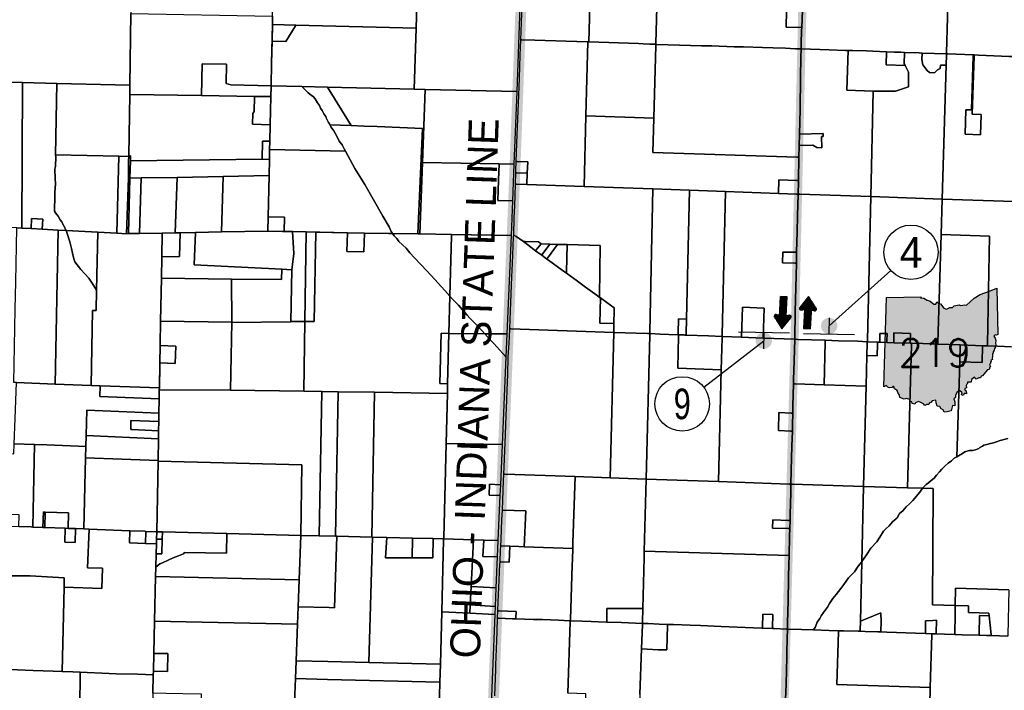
# Model space of a CAD drawing. Header units: feet. Extents: x 1267057 to 1687180, y 137439 to 673336.
# Tile 72 of 159: x 1318854 to 1336950, y 298130 to 310453. Entities that reach past the tile are written whole.
import ezdxf
from ezdxf.enums import TextEntityAlignment as Align

# ---------------------------------------------------------------- set-up
doc = ezdxf.new("R2010")
doc.units = ezdxf.units.FT
doc.header["$MEASUREMENT"] = 0
doc.linetypes.add('F', pattern=[0.15, 0.1, -0.05])
doc.linetypes.add('PHANTOM2', pattern=[1.25, 0.625, -0.125, 0.125, -0.125, 0.125, -0.125])
for name, color, linetype in [('61', 247, 'Continuous'), ('62', 247, 'Continuous'), ('CL-TICK-PI', 1, 'Continuous'), ('County_Land_Parcels_IDHS_', 247, 'Continuous'), ('Hatch-sign', 9, 'Continuous'), ('mercercounty', 247, 'Continuous'), ('SHEET', 4, 'Continuous'), ('SIGN', 9, 'Continuous')]:
    doc.layers.add(name, color=color, linetype=linetype)
doc.styles.get("Standard").update_dxf_attribs({"font": 'font31.shx'})
doc.styles.add('TXT', font='simplex.shx')

# ---------------------------------------------------------------- blocks, each defined once
blk = doc.blocks.new('*X15')
at = {"color": 0}
for p, q in [((1.506, 2.638), (1.627, 2.638)), ((1.523, 2.65), (1.63, 2.65)), ((1.54, 2.663), (1.633, 2.663)), ((1.557, 2.675), (1.635, 2.675)), ((1.575, 2.688), (1.636, 2.688)), ((1.592, 2.7), (1.63, 2.7)), ((1.42, 2.575), (1.923, 2.575)), ((1.434, 2.562), (1.923, 2.562)), ((1.437, 2.587), (1.923, 2.587)), ((1.451, 2.55), (1.923, 2.55)), ((1.454, 2.6), (1.923, 2.6)), ((1.469, 2.538), (1.923, 2.538)), ((1.471, 2.612), (1.923, 2.612)), ((1.486, 2.525), (1.923, 2.525)), ((1.488, 2.625), (1.923, 2.625)), ((1.503, 2.513), (1.627, 2.513)), ((1.52, 2.5), (1.629, 2.5)), ((1.538, 2.487), (1.632, 2.487)), ((1.555, 2.475), (1.635, 2.475)), ((1.572, 2.462), (1.637, 2.462)), ((1.589, 2.45), (1.632, 2.45))]:
    blk.add_line(p, q, dxfattribs=at)
blk = doc.blocks.new('arrow')
at = {"layer": 'SIGN', "color": 6}
for points in [[(1332292, 287632), (1332232, 287649, 0.691214), (1332199, 287605), (1332339, 287387), (1332503, 287588, 0.691214), (1332475, 287636), (1332413, 287625), (1332433, 287975), (1332311, 287981)], [(1332877, 287734), (1332937, 287718, 0.691214), (1332970, 287762), (1332829, 287979), (1332666, 287778, 0.691214), (1332694, 287731), (1332755, 287741), (1332736, 287392), (1332858, 287385)]]:
    blk.add_lwpolyline(points, format="xyb", close=True, dxfattribs=at)
for p, xscale, yscale, zscale, rotation in [((1335261, 285564), 1171.875000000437, 1171.875000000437, 1171.875000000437, 86.8866288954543), ((1329908, 289802), 1171.875000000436, 1171.875000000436, 1171.875000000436, 266.8866288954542)]:
    blk.add_blockref('*X15', p, dxfattribs=dict(at, xscale=xscale, yscale=yscale, zscale=zscale, rotation=rotation))
blk = doc.blocks.new('370')
at = {"color": 0, "linetype": 'ByBlock'}
for p, q in [((0, 0.1001), (0, -0.1001)), ((0, 0), (0.063, 0))]:
    blk.add_line(p, q, dxfattribs=at)

msp = doc.modelspace()

# ---------------------------------------------------------------- hatches: boundary and pattern name
at = {"layer": 'Hatch-sign'}
h = msp.add_hatch(color=256, dxfattribs=at)
h.dxf.hatch_style = 1
h.paths.add_polyline_path([(1335410, 305340), (1335470, 305336), (1335534, 305301), (1335588, 305278), (1335654, 305226), (1335694, 305227), (1335710, 305270), (1335740, 305237), (1335776, 305231), (1335838, 305152), (1335890, 305135), (1335951, 305162), (1335997, 305166), (1336031, 305193), (1336118, 305216), (1336142, 305202), (1336189, 305205), (1336212, 305215), (1336252, 305206), (1336323, 305266), (1336396, 305336), (1336509, 305402), (1336677, 305465), (1336810, 305522), (1336829, 304670), (1336809, 304658), (1336779, 304663), (1336758, 304640), (1336784, 304600), (1336796, 304558), (1336785, 304511), (1336796, 304473), (1336788, 304441), (1336769, 304409), (1336763, 304379), (1336746, 304347), (1336748, 304329), (1336732, 304314), (1336735, 304261), (1336727, 304232), (1336730, 304206), (1336705, 304199), (1336710, 304178), (1336694, 304162), (1336698, 304134), (1336679, 304116), (1336697, 304081), (1336683, 304069), (1336671, 304026), (1336639, 304017), (1336574, 303937), (1336551, 303907), (1336526, 303900), (1336511, 303869), (1336480, 303869), (1336432, 303848), (1336401, 303884), (1336347, 303840), (1336341, 303789), (1336272, 303791), (1336275, 303765), (1336259, 303757), (1336246, 303731), (1336254, 303685), (1336222, 303673), (1336225, 303647), (1336246, 303630), (1336255, 303579), (1336221, 303590), (1336193, 303546), (1336164, 303557), (1336174, 303593), (1336125, 303637), (1336079, 303602), (1336055, 303546), (1336055, 303508), (1336021, 303485), (1336043, 303432), (1336039, 303395), (1336040, 303360), (1335997, 303361), (1335971, 303267), (1335897, 303249), (1335845, 303238), (1335827, 303281), (1335790, 303304), (1335766, 303347), (1335713, 303352), (1335700, 303412), (1335694, 303460), (1335622, 303448), (1335602, 303418), (1335576, 303411), (1335562, 303381), (1335526, 303379), (1335489, 303365), (1335464, 303394), (1335403, 303423), (1335375, 303438), (1335317, 303414), (1335305, 303387), (1335259, 303399), (1335248, 303430), (1335220, 303439), (1335214, 303472), (1335154, 303489), (1335109, 303482), (1335028, 303509), (1335023, 303552), (1334996, 303604), (1334982, 303640), (1334931, 303668), (1334921, 303711), (1334904, 303710), (1334890, 303693), (1334833, 303685), (1334811, 303702), (1334779, 303732), (1334737, 303707), (1334783, 305349), (1335420, 305360)])

# ---------------------------------------------------------------- linework, layer by layer
at = {"layer": '61', "color": 5, "linetype": 'Continuous'}
msp.add_lwpolyline([(1335410, 305340), (1335470, 305336), (1335534, 305301), (1335588, 305278), (1335654, 305226), (1335694, 305227), (1335710, 305270), (1335740, 305237), (1335776, 305231), (1335838, 305152), (1335890, 305135), (1335951, 305162), (1335997, 305166), (1336031, 305193), (1336118, 305216), (1336142, 305202), (1336189, 305205), (1336212, 305215), (1336252, 305206), (1336323, 305266), (1336396, 305336), (1336509, 305402), (1336677, 305465), (1336810, 305522), (1336829, 304670), (1336809, 304658), (1336779, 304663), (1336758, 304640), (1336784, 304600), (1336796, 304558), (1336785, 304511), (1336796, 304473), (1336788, 304441), (1336769, 304409), (1336763, 304379), (1336746, 304347), (1336748, 304329), (1336732, 304314), (1336735, 304261), (1336727, 304232), (1336730, 304206), (1336705, 304199), (1336710, 304178), (1336694, 304162), (1336698, 304134), (1336679, 304116), (1336697, 304081), (1336683, 304069), (1336671, 304026), (1336639, 304017), (1336574, 303937), (1336551, 303907), (1336526, 303900), (1336511, 303869), (1336480, 303869), (1336432, 303848), (1336401, 303884), (1336347, 303840), (1336341, 303789), (1336272, 303791), (1336275, 303765), (1336259, 303757), (1336246, 303731), (1336254, 303685), (1336222, 303673), (1336225, 303647), (1336246, 303630), (1336255, 303579), (1336221, 303590), (1336193, 303546), (1336164, 303557), (1336174, 303593), (1336125, 303637), (1336079, 303602), (1336055, 303546), (1336055, 303508), (1336021, 303485), (1336043, 303432), (1336039, 303395), (1336040, 303360), (1335997, 303361), (1335971, 303267), (1335897, 303249), (1335845, 303238), (1335827, 303281), (1335790, 303304), (1335766, 303347), (1335713, 303352), (1335700, 303412), (1335694, 303460), (1335622, 303448), (1335602, 303418), (1335576, 303411), (1335562, 303381), (1335526, 303379), (1335489, 303365), (1335464, 303394), (1335403, 303423), (1335375, 303438), (1335317, 303414), (1335305, 303387), (1335259, 303399), (1335248, 303430), (1335220, 303439), (1335214, 303472), (1335154, 303489), (1335109, 303482), (1335028, 303509), (1335023, 303552), (1334996, 303604), (1334982, 303640), (1334931, 303668), (1334921, 303711), (1334904, 303710), (1334890, 303693), (1334833, 303685), (1334811, 303702), (1334779, 303732), (1334737, 303707), (1334783, 305349), (1334783, 305349), (1335420, 305360)], close=True, dxfattribs=at)
at = {"layer": 'CL-TICK-PI', "color": 6, "linetype": 'PHANTOM2', "const_width": 200, "flags": 128}
msp.add_lwpolyline([(1328963, 338995), (1328144, 312777), (1327959, 307789), (1327677, 300888), (1327055, 285113), (1326941, 281532), (1326783, 276542), (1326661, 268879)], dxfattribs=at)
at = {"layer": 'CL-TICK-PI', "linetype": 'F', "const_width": 150, "flags": 128}
msp.add_lwpolyline([(1278726, 291441), (1278739, 292634), (1278808, 296860), (1278600, 297875), (1278338, 299105), (1278377, 299577), (1278522, 300170), (1278571, 300614), (1278640, 301882), (1278871, 311352), (1279266, 312724), (1280580, 317679), (1282289, 323400), (1282390, 323709), (1282544, 324030), (1282725, 324283), (1283316, 324565), (1283545, 324920), (1283560, 325733), (1283573, 327065), (1283549, 327583), (1283633, 328034), (1283710, 328291), (1286625, 328350), (1290460, 328288), (1294648, 328200), (1301632, 328078), (1305763, 328102), (1312042, 328020), (1318210, 327795), (1324062, 327717), (1326180, 327672), (1326669, 327727), (1326991, 327860), (1327316, 328079), (1327717, 328368), (1328057, 328647), (1328548, 328738), (1328767, 328730), (1328918, 328737), (1333724, 328617), (1333479, 321499), (1333267, 311918), (1333096, 304581), (1332834, 295133), (1332705, 292167), (1332522, 285003), (1332461, 283691), (1332481, 282511), (1332542, 282168), (1333163, 281444), (1333605, 281069), (1334712, 280781), (1334643, 280489), (1334608, 280252), (1334601, 280141)], dxfattribs=at)
at = {"layer": 'County_Land_Parcels_IDHS_'}
for points in [[(1320896, 310567), (1320879, 309247), (1319534, 309283), (1318904, 309300), (1318240, 309317), (1318260, 310627), (1318272, 311421), (1318279, 311927), (1318280, 311947), (1318285, 311947), (1319938, 311909), (1319941, 311909), (1320163, 311904), (1320290, 311901), (1320289, 311876), (1320488, 311851), (1320689, 311869), (1320689, 311892), (1320905, 311887), (1320896, 310567)], [(1326138, 310300), (1323927, 310353), (1323498, 310364), (1323492, 310058), (1323484, 309654), (1323498, 310364), (1323502, 310518), (1323519, 311378), (1323529, 311844), (1323817, 311837), (1324147, 311829), (1324602, 311818), (1324597, 311542), (1324594, 311375), (1324894, 311367), (1324898, 311536), (1324903, 311810), (1325807, 311788), (1326181, 311780), (1326181, 311779), (1326138, 310300)], [(1327990, 309135), (1326308, 309172), (1326105, 309178), (1326138, 310300), (1326181, 311779), (1326181, 311780), (1328084, 311738), (1327990, 309135)], [(1323484, 309654), (1323475, 309236), (1323475, 309236), (1322736, 309254), (1322649, 309283), (1322654, 309633), (1322207, 309640), (1322198, 309059), (1320876, 309078), (1320879, 309247), (1320896, 310567), (1323502, 310518), (1323498, 310364), (1323484, 309654)], [(1326105, 309178), (1324508, 309213), (1324038, 309223), (1323475, 309236), (1323484, 309654), (1323492, 310058), (1323743, 310052), (1323924, 310337), (1323927, 310353), (1326138, 310300), (1326105, 309178)], [(1323492, 310058), (1323498, 310364), (1323927, 310353), (1323924, 310337), (1323743, 310052), (1323492, 310058)], [(1323475, 309236), (1323475, 309220), (1323470, 309040), (1323170, 309044), (1322198, 309059), (1322207, 309640), (1322654, 309633), (1322649, 309283), (1322736, 309254), (1323475, 309236), (1323475, 309236)], [(1318896, 306622), (1318802, 306627), (1318325, 306652), (1318182, 306660), (1318182, 306680), (1318240, 309317), (1318904, 309300), (1318896, 306622)], [(1319514, 307968), (1319515, 307931), (1319510, 307757), (1319501, 307705), (1319500, 307652), (1319506, 307586), (1319508, 307529), (1319510, 307442), (1319506, 307351), (1319502, 307285), (1319500, 307219), (1319498, 307158), (1319499, 307115), (1319495, 307033), (1319491, 306989), (1319495, 306937), (1319512, 306901), (1319558, 306843), (1319599, 306777), (1319626, 306737), (1319666, 306661), (1319679, 306646), (1319698, 306599), (1319709, 306579), (1319561, 306587), (1319268, 306602), (1319276, 306788), (1319072, 306797), (1319064, 306613), (1318896, 306622), (1318904, 309300), (1319534, 309283), (1319514, 307968)], [(1320876, 309078), (1320858, 307955), (1320857, 307936), (1320678, 307944), (1319514, 307968), (1319534, 309283), (1320879, 309247), (1320876, 309078)], [(1324556, 308520), (1324575, 308485), (1324625, 308409), (1324656, 308356), (1324699, 308277), (1324726, 308222), (1324779, 308153), (1324817, 308081), (1324841, 308036), (1323448, 308067), (1323451, 308220), (1323458, 308521), (1323470, 309040), (1323475, 309220), (1323475, 309236), (1324038, 309223), (1324109, 309159), (1324150, 309113), (1324214, 309061), (1324248, 309039), (1324283, 308996), (1324328, 308924), (1324364, 308875), (1324383, 308829), (1324415, 308787), (1324442, 308724), (1324481, 308673), (1324488, 308647), (1324529, 308562), (1324547, 308537), (1324556, 308520)], [(1324946, 308506), (1324556, 308520), (1324547, 308537), (1324529, 308562), (1324488, 308647), (1324481, 308673), (1324442, 308724), (1324415, 308787), (1324383, 308829), (1324364, 308875), (1324328, 308924), (1324283, 308996), (1324248, 309039), (1324214, 309061), (1324150, 309113), (1324109, 309159), (1324038, 309223), (1324508, 309213), (1324946, 308506)], [(1326308, 309172), (1326257, 307830), (1326207, 306515), (1326174, 306516), (1326258, 308456), (1325421, 308488), (1325185, 308497), (1324946, 308506), (1324508, 309213), (1326105, 309178), (1326308, 309172)], [(1327937, 307796), (1327666, 307801), (1326257, 307830), (1326308, 309172), (1327990, 309135), (1327937, 307796)], [(1323458, 308521), (1323451, 308220), (1323318, 308219), (1323311, 307889), (1320888, 307859), (1320890, 307954), (1320858, 307955), (1320876, 309078), (1322198, 309059), (1323170, 309044), (1323161, 308767), (1323141, 308728), (1323133, 308534), (1323458, 308521)], [(1323458, 308521), (1323133, 308534), (1323141, 308728), (1323161, 308767), (1323170, 309044), (1323470, 309040), (1323458, 308521)], [(1326174, 306516), (1325708, 306523), (1325698, 306523), (1325697, 306537), (1325678, 306559), (1325644, 306647), (1325530, 306840), (1325348, 307156), (1325200, 307422), (1325015, 307716), (1324841, 308036), (1324817, 308081), (1324779, 308153), (1324726, 308222), (1324699, 308277), (1324656, 308356), (1324625, 308409), (1324575, 308485), (1324556, 308520), (1324946, 308506), (1325185, 308497), (1325421, 308488), (1326258, 308456), (1326174, 306516)], [(1323448, 308067), (1323444, 307890), (1323443, 307883), (1323311, 307889), (1323318, 308219), (1323451, 308220), (1323448, 308067)], [(1325698, 306523), (1325630, 306524), (1325189, 306533), (1324878, 306539), (1324118, 306554), (1323865, 306559), (1323712, 306562), (1323719, 306822), (1323419, 306828), (1323437, 307590), (1323443, 307883), (1323444, 307890), (1323448, 308067), (1324841, 308036), (1325015, 307716), (1325200, 307422), (1325348, 307156), (1325530, 306840), (1325644, 306647), (1325678, 306559), (1325697, 306537), (1325698, 306523)], [(1320639, 306530), (1320292, 306548), (1319709, 306579), (1319709, 306579), (1319698, 306599), (1319679, 306646), (1319666, 306661), (1319626, 306737), (1319599, 306777), (1319558, 306843), (1319512, 306901), (1319495, 306937), (1319491, 306989), (1319495, 307033), (1319499, 307115), (1319498, 307158), (1319500, 307219), (1319502, 307285), (1319506, 307351), (1319510, 307442), (1319508, 307529), (1319506, 307586), (1319500, 307652), (1319501, 307705), (1319510, 307757), (1319515, 307931), (1319514, 307968), (1320678, 307944), (1320639, 306530)], [(1320857, 307936), (1320856, 307858), (1320851, 307543), (1320818, 306520), (1320639, 306530), (1320678, 307944), (1320857, 307936)], [(1320888, 307859), (1320879, 307543), (1320851, 306521), (1320818, 306520), (1320851, 307543), (1320856, 307858), (1320857, 307936), (1320858, 307955), (1320890, 307954), (1320888, 307859)], [(1323443, 307883), (1323437, 307590), (1322595, 307572), (1321745, 307552), (1321086, 307545), (1320879, 307543), (1320888, 307859), (1323311, 307889), (1323443, 307883)], [(1327911, 307127), (1327886, 306490), (1326790, 306507), (1326207, 306515), (1326257, 307830), (1327666, 307801), (1327655, 307503), (1327641, 307132), (1327911, 307127)], [(1327911, 307127), (1327641, 307132), (1327655, 307503), (1327666, 307801), (1327937, 307796), (1327911, 307127)], [(1321053, 306524), (1320851, 306521), (1320879, 307543), (1321086, 307545), (1321053, 306524)], [(1321713, 306537), (1321473, 306532), (1321053, 306524), (1321086, 307545), (1321745, 307552), (1321713, 306537)], [(1322563, 306552), (1322082, 306543), (1321803, 306538), (1321713, 306537), (1321745, 307552), (1322595, 307572), (1322563, 306552)], [(1323419, 306828), (1323413, 306568), (1322563, 306552), (1322595, 307572), (1323437, 307590), (1323419, 306828)], [(1319268, 306602), (1319064, 306613), (1319072, 306797), (1319276, 306788), (1319268, 306602)], [(1323712, 306562), (1323683, 306562), (1323413, 306568), (1323419, 306828), (1323719, 306822), (1323712, 306562)], [(1318896, 306622), (1319064, 306613), (1319268, 306602), (1319561, 306587), (1319505, 303757), (1318795, 303783), (1318746, 303785), (1318746, 303788), (1318759, 304445), (1318772, 305132), (1318782, 305633), (1318802, 306627), (1318896, 306622)], [(1319709, 306579), (1319709, 306579), (1319726, 306523), (1319773, 306369), (1319807, 306250), (1319826, 306163), (1319844, 306084), (1319852, 306038), (1319869, 306002), (1319979, 305865), (1320122, 305700), (1320173, 305627), (1320250, 305512), (1320266, 305481), (1320257, 305106), (1320191, 305109), (1320165, 303733), (1319505, 303757), (1319561, 306587), (1319709, 306579)], [(1320292, 306548), (1320266, 305481), (1320250, 305512), (1320173, 305627), (1320122, 305700), (1319979, 305865), (1319869, 306002), (1319852, 306038), (1319844, 306084), (1319826, 306163), (1319807, 306250), (1319773, 306369), (1319726, 306523), (1319709, 306579), (1320292, 306548)], [(1323671, 305866), (1322062, 305950), (1322082, 306543), (1322563, 306552), (1323413, 306568), (1323683, 306562), (1323712, 306562), (1323865, 306559), (1323894, 306156), (1323855, 305856), (1323671, 305866)], [(1324093, 304906), (1323836, 304904), (1323855, 305856), (1323894, 306156), (1323865, 306559), (1324118, 306554), (1324093, 304906)], [(1324093, 304906), (1324264, 304907), (1324297, 306550), (1324878, 306539), (1324869, 306195), (1325180, 306188), (1325189, 306533), (1325630, 306524), (1325698, 306523), (1325708, 306523), (1325735, 306478), (1325784, 306431), (1325823, 306379), (1325887, 306317), (1325955, 306255), (1326022, 306167), (1326109, 306074), (1326334, 305836), (1326482, 305680), (1326665, 305479), (1326760, 305374), (1326743, 304688), (1326600, 304690), (1326576, 303766), (1326719, 303764), (1326714, 303584), (1325376, 303606), (1324706, 303617), (1324406, 303622), (1324074, 303627), (1324093, 304906)], [(1324093, 304906), (1324118, 306554), (1324297, 306550), (1324264, 304907), (1324093, 304906)], [(1321465, 306095), (1321458, 305700), (1321443, 304911), (1321421, 303687), (1320332, 303727), (1320165, 303733), (1320191, 305109), (1320257, 305106), (1320266, 305481), (1320292, 306548), (1320639, 306530), (1320818, 306520), (1320851, 306521), (1321053, 306524), (1321473, 306532), (1321465, 306095)], [(1323671, 305866), (1323667, 305676), (1322747, 305686), (1321458, 305700), (1321465, 306095), (1321792, 306103), (1321803, 306538), (1322082, 306543), (1322062, 305950), (1323671, 305866)], [(1321465, 306095), (1321473, 306532), (1321713, 306537), (1321803, 306538), (1321792, 306103), (1321465, 306095)], [(1324878, 306539), (1325189, 306533), (1325180, 306188), (1324869, 306195), (1324878, 306539)], [(1326760, 305374), (1326665, 305479), (1326482, 305680), (1326334, 305836), (1326109, 306074), (1326022, 306167), (1325955, 306255), (1325887, 306317), (1325823, 306379), (1325784, 306431), (1325735, 306478), (1325708, 306523), (1326174, 306516), (1326207, 306515), (1326790, 306507), (1326789, 306479), (1326760, 305374)], [(1327808, 304678), (1327402, 304682), (1327348, 304739), (1327221, 304876), (1327129, 304970), (1327079, 305026), (1326994, 305119), (1326920, 305207), (1326817, 305311), (1326760, 305374), (1326789, 306479), (1326790, 306507), (1327886, 306490), (1327808, 304678)], [(1323855, 305856), (1323836, 304898), (1322752, 304889), (1322752, 304896), (1322747, 305686), (1323667, 305676), (1323671, 305866), (1323855, 305856)], [(1322752, 304896), (1321443, 304911), (1321458, 305700), (1322747, 305686), (1322752, 304896)], [(1327402, 304682), (1326743, 304688), (1326760, 305374), (1326817, 305311), (1326920, 305207), (1326994, 305119), (1327079, 305026), (1327129, 304970), (1327221, 304876), (1327348, 304739), (1327402, 304682)], [(1321429, 304147), (1321714, 304136), (1321726, 304456), (1321435, 304467), (1321443, 304911), (1322752, 304896), (1322726, 303642), (1321420, 303652), (1321421, 303687), (1321429, 304147)], [(1323836, 304904), (1324093, 304906), (1324074, 303627), (1322726, 303642), (1322752, 304889), (1323836, 304898), (1323836, 304904)], [(1326719, 303764), (1326576, 303766), (1326600, 304690), (1326743, 304688), (1326719, 303764)], [(1327790, 304259), (1327720, 302648), (1326690, 302662), (1326714, 303584), (1326719, 303764), (1326743, 304688), (1327402, 304682), (1327454, 304626), (1327565, 304503), (1327733, 304319), (1327790, 304259)], [(1327790, 304259), (1327733, 304319), (1327565, 304503), (1327454, 304626), (1327402, 304682), (1327808, 304678), (1327790, 304259)], [(1321429, 304147), (1321435, 304467), (1321726, 304456), (1321714, 304136), (1321429, 304147)], [(1321417, 303487), (1321412, 303224), (1320087, 303275), (1320076, 302810), (1320071, 302610), (1319351, 302638), (1319123, 302647), (1318752, 302661), (1318770, 303124), (1318795, 303783), (1319505, 303757), (1320165, 303733), (1320332, 303727), (1320328, 303527), (1321417, 303487)], [(1321420, 303652), (1321417, 303487), (1320328, 303527), (1320332, 303727), (1321421, 303687), (1321420, 303652)], [(1324356, 300969), (1324021, 300977), (1324041, 302272), (1321396, 302342), (1321396, 302352), (1321403, 302752), (1321406, 302900), (1321409, 303070), (1321412, 303224), (1321417, 303487), (1321420, 303652), (1322726, 303642), (1324074, 303627), (1324406, 303622), (1324356, 300969)], [(1324656, 300961), (1324356, 300969), (1324406, 303622), (1324706, 303617), (1324656, 300961)], [(1325326, 300945), (1324681, 300961), (1324656, 300961), (1324706, 303617), (1325376, 303606), (1325326, 300945)], [(1326690, 302662), (1326646, 300932), (1326645, 300912), (1326453, 300917), (1326072, 300926), (1325601, 300938), (1325341, 300944), (1325326, 300945), (1325376, 303606), (1326714, 303584), (1326690, 302662)], [(1321409, 303070), (1320897, 303089), (1320894, 302920), (1320912, 302920), (1321406, 302900), (1321403, 302752), (1320076, 302810), (1320087, 303275), (1321412, 303224), (1321409, 303070)], [(1321406, 302900), (1320912, 302920), (1320894, 302920), (1320897, 303089), (1321409, 303070), (1321406, 302900)], [(1321403, 302752), (1321396, 302352), (1320066, 302400), (1320071, 302610), (1320076, 302810), (1321403, 302752)], [(1319093, 301130), (1319065, 301131), (1318837, 301140), (1318845, 301352), (1318545, 301364), (1318582, 302482), (1318745, 302476), (1318752, 302661), (1319123, 302647), (1319093, 301130)], [(1320066, 302400), (1320033, 301094), (1319881, 301100), (1319742, 301105), (1319749, 301389), (1319320, 301406), (1319290, 301407), (1319282, 301123), (1319093, 301130), (1319123, 302647), (1319351, 302638), (1320071, 302610), (1320066, 302400)], [(1327688, 301907), (1327490, 301915), (1327482, 301715), (1327679, 301707), (1327644, 300883), (1327386, 300890), (1327195, 300896), (1326645, 300912), (1326646, 300932), (1326690, 302662), (1327720, 302648), (1327688, 301907)], [(1321396, 302342), (1321372, 301043), (1321174, 301050), (1321154, 301051), (1320875, 301062), (1320129, 301090), (1320033, 301094), (1320066, 302400), (1321396, 302352), (1321396, 302342)], [(1324021, 300977), (1324021, 300977), (1322659, 301011), (1321479, 301040), (1321372, 301043), (1321396, 302342), (1324041, 302272), (1324021, 300977)], [(1327679, 301707), (1327482, 301715), (1327490, 301915), (1327688, 301907), (1327679, 301707)], [(1319313, 301122), (1319282, 301123), (1319290, 301407), (1319320, 301406), (1319313, 301122)], [(1319742, 301105), (1319691, 301107), (1319313, 301122), (1319320, 301406), (1319749, 301389), (1319742, 301105)], [(1320129, 301090), (1320101, 300382), (1320377, 300372), (1320363, 299998), (1319669, 300025), (1319672, 300194), (1319046, 300231), (1318699, 300236), (1318683, 300252), (1318702, 301145), (1318837, 301140), (1319065, 301131), (1319093, 301130), (1319282, 301123), (1319313, 301122), (1319691, 301107), (1319686, 300851), (1319876, 300844), (1319881, 301100), (1320033, 301094), (1320129, 301090)], [(1321169, 300830), (1321367, 300824), (1321362, 300638), (1321356, 300394), (1321352, 300221), (1321332, 299402), (1321318, 298809), (1321310, 298480), (1321308, 298415), (1321022, 298424), (1320629, 298435), (1320367, 298445), (1320093, 298456), (1319965, 298462), (1319832, 298469), (1319636, 298476), (1319669, 300025), (1320363, 299998), (1320377, 300372), (1320101, 300382), (1320129, 301090), (1320875, 301062), (1320870, 300840), (1321169, 300830)], [(1319691, 301107), (1319742, 301105), (1319881, 301100), (1319876, 300844), (1319686, 300851), (1319691, 301107)], [(1321169, 300830), (1320870, 300840), (1320875, 301062), (1321154, 301051), (1321174, 301050), (1321169, 300830)], [(1321369, 300910), (1321367, 300824), (1321169, 300830), (1321174, 301050), (1321372, 301043), (1321369, 300910)], [(1323990, 300162), (1321352, 300221), (1321356, 300394), (1321432, 300455), (1321481, 300472), (1321580, 300519), (1321676, 300565), (1321774, 300600), (1321864, 300638), (1321883, 300664), (1322653, 300649), (1322659, 301011), (1324021, 300977), (1323990, 300162)], [(1321356, 300394), (1321362, 300638), (1321467, 300636), (1321475, 300908), (1321479, 301040), (1322659, 301011), (1322653, 300649), (1321883, 300664), (1321864, 300638), (1321774, 300600), (1321676, 300565), (1321580, 300519), (1321481, 300472), (1321432, 300455), (1321356, 300394)], [(1321475, 300908), (1321369, 300910), (1321372, 301043), (1321479, 301040), (1321475, 300908)], [(1325271, 298641), (1324517, 298659), (1323933, 298674), (1323959, 299345), (1323971, 299663), (1324541, 299649), (1324641, 299647), (1324681, 300961), (1325326, 300945), (1325341, 300944), (1325271, 298641)], [(1323971, 299663), (1323990, 300162), (1324021, 300977), (1324021, 300977), (1324356, 300969), (1324656, 300961), (1324681, 300961), (1324641, 299647), (1324541, 299649), (1323971, 299663)], [(1326610, 299569), (1326585, 298609), (1325271, 298641), (1325341, 300944), (1325601, 300938), (1325577, 300561), (1326064, 300565), (1326444, 300566), (1326453, 300917), (1326645, 300912), (1326645, 300892), (1326610, 299569)], [(1321362, 300638), (1321367, 300824), (1321369, 300910), (1321475, 300908), (1321467, 300636), (1321362, 300638)], [(1326064, 300565), (1325577, 300561), (1325601, 300938), (1326072, 300926), (1326064, 300565)], [(1326064, 300565), (1326072, 300926), (1326453, 300917), (1326444, 300566), (1326064, 300565)], [(1327152, 300040), (1327134, 299698), (1327126, 299545), (1326610, 299569), (1326645, 300892), (1326645, 300912), (1327195, 300896), (1327152, 300040)], [(1327631, 300583), (1327607, 300015), (1327152, 300040), (1327195, 300896), (1327386, 300890), (1327363, 300591), (1327631, 300583)], [(1327631, 300583), (1327363, 300591), (1327386, 300890), (1327644, 300883), (1327631, 300583)], [(1319046, 300231), (1319672, 300194), (1319669, 300025), (1319636, 298476), (1319470, 298482), (1319101, 298495), (1318667, 298513), (1318646, 298514), (1318674, 299828), (1318683, 300252), (1318699, 300236), (1319046, 300231)], [(1323971, 299663), (1323959, 299345), (1321332, 299402), (1321352, 300221), (1323990, 300162), (1323971, 299663)], [(1327607, 300015), (1327593, 299672), (1327134, 299698), (1327152, 300040), (1327607, 300015)], [(1327593, 299672), (1327587, 299524), (1327126, 299545), (1327134, 299698), (1327593, 299672)], [(1327126, 299545), (1327587, 299524), (1327481, 296968), (1326544, 297020), (1326577, 298279), (1326585, 298609), (1326610, 299569), (1327126, 299545)], [(1323933, 298674), (1323921, 298344), (1323870, 297025), (1322166, 297067), (1322181, 297596), (1322186, 297767), (1322194, 298057), (1321855, 298065), (1321544, 298073), (1321300, 298079), (1321308, 298415), (1321310, 298480), (1321571, 298474), (1321578, 298803), (1321318, 298809), (1321332, 299402), (1323959, 299345), (1323933, 298674)], [(1321310, 298480), (1321318, 298809), (1321578, 298803), (1321571, 298474), (1321310, 298480)], [(1326577, 298279), (1324509, 298329), (1323921, 298344), (1323933, 298674), (1324517, 298659), (1325271, 298641), (1326585, 298609), (1326577, 298279)], [(1319965, 298462), (1319954, 297140), (1318635, 297194), (1318641, 297845), (1318646, 298514), (1318667, 298513), (1319101, 298495), (1319470, 298482), (1319636, 298476), (1319832, 298469), (1319965, 298462)], [(1321300, 298079), (1321295, 297864), (1321292, 297719), (1321291, 297699), (1321290, 297650), (1321276, 297089), (1321269, 296775), (1321245, 295770), (1321225, 295771), (1320742, 295789), (1319942, 295820), (1319954, 297140), (1319965, 298462), (1320093, 298456), (1320367, 298445), (1320629, 298435), (1321022, 298424), (1321308, 298415), (1321300, 298079)], [(1326544, 297020), (1326543, 296960), (1324477, 297010), (1323870, 297025), (1323921, 298344), (1324509, 298329), (1326577, 298279), (1326544, 297020)]]:
    msp.add_lwpolyline(points, close=True, dxfattribs=at)
at = {"layer": 'mercercounty'}
for points in [[(1329315, 310044), (1329294, 310045), (1329282, 310045), (1328324, 310076), (1328081, 310084), (1328066, 310084), (1328078, 310401), (1328101, 311068), (1328124, 311640), (1328132, 311980), (1328137, 312135), (1328148, 312490), (1328154, 312691), (1328156, 312742), (1328442, 312731), (1328828, 312720), (1329223, 312706), (1329387, 312701), (1329386, 312681), (1329315, 310044)], [(1330584, 311340), (1330548, 310020), (1330548, 310000), (1330438, 310006), (1330314, 310011), (1330225, 310014), (1329315, 310044), (1329386, 312681), (1329387, 312701), (1329615, 312695), (1330108, 312680), (1330095, 312169), (1330606, 312153), (1330584, 311340)], [(1337258, 311367), (1337224, 309793), (1337223, 309773), (1337210, 309774), (1337137, 309777), (1337042, 309778), (1336475, 309801), (1336395, 309804), (1336379, 309805), (1335909, 309824), (1335885, 309824), (1335886, 309844), (1335922, 311146), (1335923, 311153), (1335960, 312504), (1337283, 312464), (1337258, 311367)], [(1335441, 309840), (1335383, 309842), (1335116, 309851), (1335048, 309854), (1334934, 309858), (1334784, 309863), (1334772, 309864), (1334418, 309878), (1334162, 309885), (1334081, 309887), (1334032, 309889), (1333732, 309899), (1333218, 309919), (1333219, 310011), (1333225, 310260), (1333227, 310310), (1333238, 310622), (1333552, 310610), (1333567, 311242), (1335923, 311153), (1335922, 311146), (1335886, 309844), (1335885, 309824), (1335441, 309840)], [(1333238, 310622), (1333227, 310310), (1332940, 310317), (1332955, 310924), (1333245, 310917), (1333238, 310632), (1333238, 310622)], [(1327980, 307848), (1327997, 308340), (1328023, 308914), (1328039, 309377), (1328054, 309798), (1328066, 310084), (1328081, 310084), (1328324, 310076), (1329282, 310045), (1329294, 310045), (1329259, 308686), (1329226, 307387), (1328174, 307424), (1328182, 307633), (1328190, 307841), (1327995, 307848), (1327980, 307848)], [(1330508, 308643), (1329259, 308686), (1329294, 310045), (1329315, 310044), (1330225, 310014), (1330314, 310011), (1330438, 310006), (1330548, 310000), (1330547, 309980), (1330508, 308643)], [(1330508, 308643), (1330547, 309980), (1330548, 310000), (1330556, 309999), (1330981, 309986), (1331383, 309974), (1331574, 309970), (1331983, 309956), (1332157, 309951), (1332503, 309940), (1332702, 309933), (1332926, 309927), (1333113, 309919), (1333218, 309919), (1333213, 309758), (1333204, 309394), (1333201, 308805), (1333185, 308349), (1333177, 308138), (1333177, 308133), (1333173, 307927), (1333143, 307927), (1330490, 308011), (1330508, 308643)], [(1334494, 307202), (1333189, 307246), (1333159, 307247), (1333166, 307481), (1333166, 307497), (1333173, 307927), (1333177, 308133), (1333177, 308138), (1333432, 308148), (1333505, 308102), (1333594, 308099), (1333593, 308307), (1333621, 308308), (1333622, 308362), (1333185, 308349), (1333201, 308805), (1333204, 309394), (1333213, 309758), (1333218, 309919), (1333732, 309899), (1334032, 309889), (1334081, 309887), (1334057, 309159), (1334539, 309141), (1334494, 307202)], [(1335127, 309612), (1335191, 309491), (1335190, 309217), (1334949, 309138), (1334539, 309141), (1334057, 309159), (1334081, 309887), (1334162, 309885), (1334418, 309878), (1334772, 309864), (1334784, 309863), (1334777, 309624), (1335127, 309612)], [(1335807, 307157), (1334494, 307202), (1334539, 309141), (1334949, 309138), (1335190, 309217), (1335191, 309491), (1335127, 309612), (1335110, 309643), (1335116, 309851), (1335383, 309842), (1335441, 309840), (1335433, 309722), (1335452, 309625), (1335533, 309517), (1335572, 309482), (1335668, 309474), (1335721, 309529), (1335774, 309558), (1335777, 309619), (1335879, 309615), (1335807, 307157)], [(1334784, 309863), (1334934, 309858), (1335048, 309854), (1335116, 309851), (1335110, 309643), (1335127, 309612), (1334777, 309624), (1334784, 309863)], [(1335885, 309824), (1335885, 309804), (1335879, 309615), (1335879, 309615), (1335777, 309619), (1335774, 309558), (1335721, 309529), (1335668, 309474), (1335572, 309482), (1335533, 309517), (1335452, 309625), (1335433, 309722), (1335441, 309840), (1335885, 309824)], [(1335885, 309824), (1335909, 309824), (1336379, 309805), (1336378, 309785), (1336349, 308794), (1336245, 308798), (1336232, 308348), (1336513, 308338), (1336524, 308711), (1336362, 308717), (1336394, 309784), (1336395, 309804), (1336475, 309801), (1337042, 309778), (1337137, 309777), (1337210, 309774), (1337210, 309754), (1337126, 307110), (1335807, 307157), (1335879, 309615), (1335879, 309615), (1335885, 309804), (1335885, 309824)], [(1336395, 309804), (1336394, 309784), (1336362, 308717), (1336524, 308711), (1336513, 308338), (1336232, 308348), (1336245, 308798), (1336349, 308794), (1336378, 309785), (1336379, 309805), (1336395, 309804)], [(1331166, 307318), (1330488, 307342), (1329226, 307387), (1329259, 308686), (1330508, 308643), (1330490, 308011), (1333143, 307927), (1333173, 307927), (1333166, 307497), (1333136, 307498), (1332807, 307509), (1332802, 307260), (1331825, 307294), (1331166, 307318)], [(1333185, 308349), (1333622, 308362), (1333621, 308308), (1333593, 308307), (1333594, 308099), (1333505, 308102), (1333432, 308148), (1333177, 308138), (1333185, 308349)], [(1327972, 307640), (1327973, 307679), (1327980, 307848), (1327995, 307848), (1328190, 307841), (1328182, 307633), (1327987, 307639), (1327972, 307640)], [(1327972, 307640), (1327987, 307639), (1328182, 307633), (1328174, 307424), (1327983, 307431), (1327968, 307432), (1327972, 307640)], [(1332802, 307260), (1332807, 307509), (1333136, 307498), (1333166, 307497), (1333166, 307481), (1333159, 307247), (1333129, 307248), (1332802, 307260)], [(1329773, 304707), (1329776, 304872), (1329781, 305117), (1329781, 305157), (1329645, 305254), (1329527, 305340), (1329513, 305350), (1329513, 305375), (1329520, 306306), (1328917, 306320), (1328741, 306324), (1328596, 306328), (1328440, 306331), (1328388, 306368), (1328146, 306374), (1328111, 306374), (1328032, 306434), (1327979, 306469), (1327933, 306496), (1327944, 306815), (1327953, 307033), (1327963, 307223), (1327968, 307432), (1327983, 307431), (1328174, 307424), (1329226, 307387), (1330488, 307342), (1330433, 304714), (1330432, 304684), (1330394, 304685), (1329773, 304707)], [(1331111, 304947), (1330961, 304953), (1330955, 304692), (1330955, 304662), (1330782, 304669), (1330624, 304674), (1330432, 304684), (1330433, 304714), (1330488, 307342), (1331166, 307318), (1331111, 304947)], [(1331762, 304631), (1331513, 304641), (1331105, 304657), (1331105, 304687), (1331111, 304947), (1331166, 307318), (1331825, 307294), (1331764, 304661), (1331763, 304631), (1331762, 304631)], [(1333133, 306178), (1333103, 306178), (1332879, 306181), (1332875, 305986), (1333099, 305978), (1333129, 305977), (1333123, 305745), (1333109, 305090), (1333098, 304583), (1332515, 304603), (1332535, 305153), (1332139, 305168), (1332119, 304618), (1331763, 304631), (1331764, 304661), (1331825, 307294), (1332802, 307260), (1333129, 307248), (1333159, 307247), (1333148, 306850), (1333141, 306554), (1333133, 306178)], [(1333133, 306178), (1333141, 306554), (1333148, 306850), (1333159, 307247), (1333189, 307246), (1334494, 307202), (1334433, 304565), (1334433, 304535), (1334429, 304535), (1334257, 304543), (1333902, 304553), (1333656, 304562), (1333157, 304579), (1333098, 304583), (1333109, 305090), (1333123, 305745), (1333129, 305977), (1333133, 306178)], [(1334792, 304520), (1334793, 304550), (1334796, 304684), (1334664, 304689), (1334661, 304555), (1334660, 304525), (1334617, 304526), (1334433, 304535), (1334433, 304565), (1334494, 307202), (1335807, 307157), (1335787, 306503), (1335729, 304520), (1335728, 304490), (1335453, 304500), (1335244, 304506), (1335218, 304507), (1335219, 304537), (1335223, 304687), (1334922, 304697), (1334918, 304546), (1334917, 304516), (1334792, 304520)], [(1327933, 306496), (1327979, 306469), (1328032, 306434), (1328111, 306374), (1328190, 306315), (1328334, 306208), (1328376, 306177), (1328448, 306125), (1328544, 306054), (1328570, 306036), (1328825, 305850), (1328902, 305794), (1329081, 305664), (1329251, 305540), (1329468, 305382), (1329513, 305350), (1329527, 305340), (1329518, 304877), (1329776, 304872), (1329773, 304707), (1327878, 304775), (1327863, 304776), (1327881, 305257), (1327901, 305726), (1327910, 305971), (1327923, 306291), (1327932, 306463), (1327933, 306496)], [(1328334, 306208), (1328190, 306315), (1328111, 306374), (1328146, 306374), (1328388, 306368), (1328440, 306331), (1328347, 306224), (1328334, 306208)], [(1336548, 304461), (1336422, 304466), (1336141, 304475), (1336140, 304476), (1335728, 304490), (1335729, 304520), (1335787, 306503), (1336677, 306475), (1336639, 304488), (1336639, 304458), (1336550, 304461), (1336548, 304461)], [(1328448, 306125), (1328376, 306177), (1328334, 306208), (1328347, 306224), (1328440, 306331), (1328596, 306328), (1328459, 306141), (1328448, 306125)], [(1328448, 306125), (1328459, 306141), (1328596, 306328), (1328741, 306324), (1328556, 306070), (1328544, 306054), (1328448, 306125)], [(1328902, 305794), (1328825, 305850), (1328570, 306036), (1328544, 306054), (1328556, 306070), (1328741, 306324), (1328917, 306320), (1328902, 305819), (1328902, 305794)], [(1328917, 306320), (1329520, 306306), (1329513, 305375), (1329513, 305350), (1329468, 305382), (1329251, 305540), (1329081, 305664), (1328902, 305794), (1328902, 305819), (1328917, 306320)], [(1333133, 306178), (1333129, 305977), (1333099, 305978), (1332875, 305986), (1332879, 306181), (1333103, 306178), (1333133, 306178)], [(1329776, 304872), (1329518, 304877), (1329527, 305340), (1329645, 305254), (1329781, 305157), (1329781, 305117), (1329776, 304872)], [(1332119, 304618), (1332139, 305168), (1332535, 305153), (1332515, 304603), (1332251, 304613), (1332119, 304618)], [(1331105, 304657), (1331080, 304658), (1331066, 304659), (1330980, 304662), (1330964, 304662), (1330955, 304662), (1330955, 304692), (1330961, 304953), (1331111, 304947), (1331105, 304687), (1331105, 304657)], [(1327863, 304776), (1327878, 304775), (1329773, 304707), (1329706, 302035), (1329060, 302058), (1327768, 302103), (1327753, 302104), (1327759, 302227), (1327762, 302381), (1327780, 302830), (1327794, 303182), (1327806, 303461), (1327812, 303645), (1327824, 303932), (1327834, 304252), (1327850, 304514), (1327857, 304625), (1327863, 304776)], [(1329706, 302035), (1329773, 304707), (1330394, 304685), (1330432, 304684), (1330432, 304658), (1330366, 302012), (1329706, 302035)], [(1330964, 304662), (1330964, 304637), (1330949, 304049), (1331747, 304019), (1331696, 301965), (1330366, 302012), (1330432, 304658), (1330432, 304684), (1330624, 304674), (1330782, 304669), (1330955, 304662), (1330964, 304662)], [(1331747, 304019), (1330949, 304049), (1330964, 304637), (1330964, 304662), (1330980, 304662), (1331066, 304659), (1331080, 304658), (1331105, 304657), (1331513, 304641), (1331762, 304631), (1331762, 304606), (1331747, 304019)], [(1333063, 303223), (1333033, 303224), (1332806, 303232), (1332798, 302902), (1333025, 302893), (1333055, 302892), (1333047, 302613), (1333033, 302171), (1333028, 301919), (1332998, 301920), (1331696, 301965), (1331747, 304019), (1331762, 304606), (1331762, 304631), (1331763, 304631), (1332119, 304618), (1332251, 304613), (1332515, 304603), (1333098, 304583), (1333088, 304181), (1333077, 303834), (1333076, 303762), (1333066, 303358), (1333063, 303223)], [(1333638, 303744), (1333106, 303761), (1333076, 303762), (1333077, 303834), (1333088, 304181), (1333098, 304583), (1333157, 304579), (1333656, 304562), (1333655, 304527), (1333638, 303744)], [(1334423, 304280), (1334409, 303719), (1333638, 303744), (1333655, 304527), (1333656, 304562), (1333902, 304553), (1334257, 304543), (1334429, 304535), (1334428, 304500), (1334423, 304280)], [(1334660, 304525), (1334661, 304555), (1334664, 304689), (1334796, 304684), (1334793, 304550), (1334792, 304520), (1334671, 304524), (1334660, 304525)], [(1334917, 304516), (1334918, 304546), (1334922, 304697), (1335223, 304687), (1335219, 304537), (1335218, 304507), (1334917, 304516)], [(1335244, 304506), (1335243, 304471), (1335171, 301851), (1334365, 301876), (1334409, 303719), (1334423, 304280), (1334611, 304273), (1334617, 304491), (1334617, 304526), (1334660, 304525), (1334671, 304524), (1334792, 304520), (1334917, 304516), (1335218, 304507), (1335244, 304506)], [(1334423, 304280), (1334428, 304500), (1334429, 304535), (1334433, 304535), (1334617, 304526), (1334617, 304491), (1334611, 304273), (1334423, 304280)], [(1335448, 301842), (1335171, 301851), (1335243, 304471), (1335244, 304506), (1335453, 304500), (1335728, 304490), (1336140, 304476), (1336130, 304165), (1336079, 302421), (1336030, 302394), (1335980, 302344), (1335919, 302302), (1335865, 302255), (1335801, 302191), (1335757, 302143), (1335705, 302085), (1335663, 302030), (1335607, 301985), (1335557, 301940), (1335515, 301912), (1335470, 301871), (1335448, 301842)], [(1336140, 304476), (1336141, 304475), (1336422, 304466), (1336548, 304461), (1336540, 304151), (1336130, 304165), (1336140, 304476)], [(1334365, 301876), (1333058, 301918), (1333028, 301919), (1333033, 302171), (1333047, 302613), (1333055, 302892), (1333059, 303005), (1333063, 303223), (1333066, 303358), (1333076, 303762), (1333106, 303761), (1333638, 303744), (1334409, 303719), (1334365, 301876)], [(1333063, 303223), (1333059, 303005), (1333055, 302892), (1333025, 302893), (1332798, 302902), (1332806, 303232), (1333033, 303224), (1333063, 303223)], [(1329017, 300734), (1328127, 300766), (1328156, 301426), (1327726, 301442), (1327735, 301624), (1327748, 301978), (1327753, 302094), (1327753, 302104), (1327768, 302103), (1329060, 302058), (1329021, 300837), (1329017, 300734)], [(1328974, 299409), (1328975, 299429), (1329008, 300432), (1329011, 300540), (1329017, 300729), (1329017, 300734), (1329021, 300837), (1329060, 302058), (1329706, 302035), (1330366, 302012), (1330333, 300686), (1330330, 300564), (1330307, 299635), (1329645, 299633), (1329646, 299404), (1329646, 299384), (1329642, 299384), (1329486, 299390), (1329355, 299395), (1329190, 299401), (1328974, 299409)], [(1333014, 301252), (1332984, 301253), (1332693, 301260), (1332689, 301110), (1332979, 301103), (1333009, 301102), (1333005, 300964), (1332994, 300604), (1330333, 300686), (1330366, 302012), (1331696, 301965), (1332998, 301920), (1333028, 301919), (1333025, 301753), (1333017, 301369), (1333014, 301252)], [(1332965, 299254), (1332968, 299369), (1332975, 299775), (1332984, 300187), (1332991, 300475), (1332993, 300570), (1332994, 300604), (1333005, 300964), (1333009, 301102), (1333014, 301252), (1333017, 301369), (1333025, 301753), (1333028, 301919), (1333058, 301918), (1334365, 301876), (1334331, 300493), (1334266, 300409), (1334196, 300309), (1334087, 300194), (1334003, 300074), (1333945, 299999), (1333861, 299893), (1333801, 299817), (1333737, 299727), (1333698, 299655), (1333628, 299557), (1333586, 299501), (1333561, 299451), (1333508, 299381), (1333486, 299317), (1333472, 299286), (1333455, 299259), (1333443, 299240), (1333225, 299247), (1332965, 299254)], [(1334331, 300493), (1334365, 301876), (1335171, 301851), (1335448, 301842), (1335395, 301773), (1335269, 301620), (1335208, 301558), (1335146, 301500), (1335082, 301427), (1335026, 301380), (1334982, 301299), (1334895, 301223), (1334834, 301154), (1334781, 301101), (1334730, 301053), (1334660, 300945), (1334607, 300856), (1334498, 300744), (1334417, 300618), (1334333, 300496), (1334331, 300493)], [(1335448, 301842), (1335643, 301836), (1335628, 299701), (1336046, 299691), (1336044, 299516), (1336040, 299176), (1336040, 299156), (1335851, 299161), (1335697, 299166), (1335698, 299186), (1335705, 299416), (1335636, 299412), (1335504, 299407), (1335503, 299194), (1335503, 299174), (1335317, 299182), (1334789, 299199), (1334682, 299203), (1334683, 299223), (1334687, 299385), (1334679, 299555), (1334305, 299401), (1334331, 300493), (1334333, 300496), (1334417, 300618), (1334498, 300744), (1334607, 300856), (1334660, 300945), (1334730, 301053), (1334781, 301101), (1334834, 301154), (1334895, 301223), (1334982, 301299), (1335026, 301380), (1335082, 301427), (1335146, 301500), (1335208, 301558), (1335269, 301620), (1335395, 301773), (1335448, 301842)], [(1327697, 300782), (1327698, 300802), (1327703, 300882), (1327704, 300908), (1327718, 301260), (1327726, 301442), (1328156, 301426), (1328127, 300766), (1328027, 300770), (1327865, 300776), (1327697, 300782)], [(1333009, 301102), (1332979, 301103), (1332689, 301110), (1332693, 301260), (1332984, 301253), (1333014, 301252), (1333009, 301102)], [(1328974, 299409), (1328965, 299409), (1328756, 299416), (1328462, 299428), (1328295, 299433), (1327970, 299443), (1327971, 299463), (1327976, 299577), (1327659, 299589), (1327644, 299589), (1327650, 299748), (1327667, 300152), (1327681, 300450), (1327682, 300477), (1327683, 300490), (1327698, 300490), (1327851, 300484), (1327865, 300776), (1328027, 300770), (1328127, 300766), (1329017, 300734), (1329017, 300729), (1329011, 300540), (1329008, 300432), (1328975, 299429), (1328974, 299409)], [(1327697, 300782), (1327865, 300776), (1327851, 300484), (1327698, 300490), (1327683, 300490), (1327693, 300710), (1327696, 300774), (1327697, 300782)], [(1330300, 299360), (1330301, 299380), (1330307, 299635), (1330330, 300564), (1330333, 300686), (1332994, 300604), (1332993, 300570), (1332991, 300475), (1332984, 300187), (1332975, 299775), (1332968, 299369), (1332965, 299254), (1332946, 299255), (1332722, 299264), (1332687, 299266), (1332688, 299286), (1332697, 299522), (1332513, 299528), (1332504, 299292), (1332503, 299272), (1332494, 299272), (1332189, 299284), (1331744, 299304), (1331368, 299319), (1331178, 299326), (1330868, 299337), (1330608, 299346), (1330407, 299355), (1330302, 299360), (1330300, 299360)], [(1334305, 299401), (1334300, 299234), (1334300, 299214), (1334263, 299215), (1333733, 299230), (1333443, 299240), (1333455, 299259), (1333472, 299286), (1333486, 299317), (1333508, 299381), (1333561, 299451), (1333586, 299501), (1333628, 299557), (1333698, 299655), (1333737, 299727), (1333801, 299817), (1333861, 299893), (1333945, 299999), (1334003, 300074), (1334087, 300194), (1334196, 300309), (1334266, 300409), (1334331, 300493), (1334305, 299401)], [(1337013, 299125), (1336708, 299136), (1336706, 299156), (1336670, 299496), (1336665, 299548), (1336489, 299554), (1336290, 299560), (1336292, 299684), (1336046, 299691), (1336050, 300004), (1337031, 299973), (1337014, 299145), (1337013, 299125)], [(1336040, 299156), (1336040, 299176), (1336044, 299516), (1336046, 299691), (1336292, 299684), (1336290, 299560), (1336489, 299554), (1336665, 299548), (1336670, 299496), (1336494, 299502), (1336487, 299163), (1336487, 299143), (1336176, 299152), (1336040, 299156)], [(1327970, 299443), (1327913, 299445), (1327653, 299454), (1327638, 299455), (1327644, 299589), (1327659, 299589), (1327976, 299577), (1327971, 299463), (1327970, 299443)], [(1330300, 299360), (1329915, 299374), (1329646, 299384), (1329646, 299404), (1329645, 299633), (1330307, 299635), (1330301, 299380), (1330300, 299360)], [(1332503, 299272), (1332504, 299292), (1332513, 299528), (1332697, 299522), (1332688, 299286), (1332687, 299266), (1332503, 299272)], [(1334300, 299214), (1334300, 299234), (1334305, 299401), (1334679, 299555), (1334687, 299385), (1334683, 299223), (1334682, 299203), (1334626, 299205), (1334394, 299211), (1334300, 299214)], [(1336708, 299136), (1336623, 299138), (1336487, 299143), (1336487, 299163), (1336494, 299502), (1336670, 299496), (1336706, 299156), (1336708, 299136)], [(1329320, 296761), (1329215, 296765), (1329257, 298067), (1328930, 298078), (1328968, 299389), (1328968, 299409), (1328974, 299409), (1329190, 299401), (1329355, 299395), (1329486, 299390), (1329642, 299384), (1329646, 299384), (1329915, 299374), (1330300, 299360), (1330300, 299340), (1330283, 298890), (1330252, 298061), (1330202, 296729), (1329320, 296761)], [(1330300, 299360), (1330302, 299360), (1330407, 299355), (1330608, 299346), (1330763, 299341), (1330762, 299321), (1330745, 298871), (1330589, 298876), (1330386, 298885), (1330283, 298890), (1330300, 299340), (1330300, 299360)], [(1335503, 299174), (1335503, 299194), (1335504, 299407), (1335636, 299412), (1335705, 299416), (1335698, 299186), (1335697, 299166), (1335631, 299168), (1335503, 299174)], [(1333904, 299225), (1334263, 299215), (1334300, 299214), (1334394, 299211), (1334626, 299205), (1334682, 299203), (1334789, 299199), (1335317, 299182), (1335503, 299174), (1335619, 299169), (1335618, 299149), (1335589, 298180), (1333870, 298237), (1333903, 299205), (1333904, 299225)]]:
    msp.add_lwpolyline(points, close=True, dxfattribs=at)
for points in [[(1332955, 310924), (1332940, 310317), (1333227, 310310), (1333225, 310260), (1333219, 310011), (1333218, 309919), (1333113, 309919), (1332926, 309927), (1332702, 309933), (1332503, 309940), (1332157, 309951), (1331983, 309956), (1331574, 309970), (1331383, 309974), (1330981, 309986), (1330556, 309999), (1330548, 310000), (1330548, 310000), (1330548, 310020), (1330584, 311340)], [(1337084, 304444), (1336827, 304452), (1336639, 304458), (1336639, 304488), (1336677, 306475), (1335787, 306503), (1335807, 307157), (1337126, 307110)], [(1337017, 302756), (1336876, 302718), (1336809, 302693), (1336751, 302679), (1336728, 302673), (1336695, 302662), (1336631, 302646), (1336575, 302632), (1336547, 302618), (1336499, 302593), (1336480, 302576), (1336418, 302548), (1336363, 302537), (1336301, 302534), (1336223, 302512), (1336181, 302481), (1336108, 302436), (1336079, 302421), (1336130, 304165), (1336540, 304151), (1336548, 304461), (1336550, 304461), (1336639, 304458), (1336827, 304452), (1337084, 304444)], [(1337031, 299973), (1336050, 300004), (1336046, 299691), (1335628, 299701), (1335643, 301836), (1335448, 301842), (1335470, 301871), (1335515, 301912), (1335557, 301940), (1335607, 301985), (1335663, 302030), (1335705, 302085), (1335757, 302143), (1335801, 302191), (1335865, 302255), (1335919, 302302), (1335980, 302344), (1336030, 302394), (1336079, 302421), (1336108, 302436), (1336181, 302481), (1336223, 302512), (1336301, 302534), (1336363, 302537), (1336418, 302548), (1336480, 302576), (1336499, 302593), (1336547, 302618), (1336575, 302632), (1336631, 302646), (1336695, 302662), (1336728, 302673), (1336751, 302679), (1336809, 302693), (1336876, 302718), (1337017, 302756)], [(1327584, 298026), (1327602, 298511), (1327605, 298597), (1327623, 299038), (1327631, 299217), (1327638, 299455), (1327913, 299445), (1327970, 299443), (1328295, 299433), (1328462, 299428), (1328756, 299416), (1328965, 299409), (1328968, 299409), (1328968, 299389), (1328930, 298078)], [(1330252, 298061), (1330283, 298890), (1330386, 298885), (1330589, 298876), (1330745, 298871), (1330762, 299321), (1330763, 299341), (1330868, 299337), (1331178, 299326), (1331368, 299319), (1331744, 299304), (1332189, 299284), (1332494, 299272), (1332503, 299272), (1332687, 299266), (1332722, 299264), (1332946, 299255), (1332965, 299254), (1332960, 299083), (1332953, 298822), (1332950, 298729), (1332946, 298505), (1332939, 298236), (1332931, 297965)], [(1332931, 297965), (1332939, 298236), (1332946, 298505), (1332950, 298729), (1332953, 298822), (1332960, 299083), (1332965, 299254), (1333225, 299247), (1333443, 299240), (1333733, 299230), (1333904, 299225), (1333903, 299205), (1333870, 298237), (1335589, 298180), (1335579, 297856)], [(1337721, 297777), (1335579, 297856), (1335589, 298180), (1335618, 299149), (1335619, 299169), (1335631, 299168), (1335697, 299166), (1335851, 299161), (1336040, 299156), (1336176, 299152), (1336487, 299143), (1336623, 299138), (1336708, 299136), (1337013, 299125)]]:
    msp.add_lwpolyline(points, dxfattribs=at)
at = {"layer": 'SHEET'}
for points in [[(1333732, 304825), (1334863, 305843)], [(1331425, 303699), (1332529, 304553)]]:
    msp.add_lwpolyline(points, dxfattribs=at)
at = {"layer": 'SHEET', "const_width": 150}
for points in [[(1333698, 304892, 1), (1333765, 304758, 1)], [(1332563, 304486, 1), (1332495, 304620, 1)]]:
    msp.add_lwpolyline(points, format="xyb", close=True, dxfattribs=at)
at = {"layer": 'SHEET'}
for centre in [(1335235, 306178), (1331030, 303393)]:
    msp.add_circle(centre, 500, dxfattribs=at)

# ---------------------------------------------------------------- block references
at = {"layer": 'SHEET', "xscale": 4687.500000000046, "yscale": 4687.500000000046, "zscale": 4687.500000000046}
for p, rotation in [((1333728, 304677), 88.61849914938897), ((1332532, 304701), 268.6184991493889)]:
    msp.add_blockref('370', p, dxfattribs=dict(at, rotation=rotation))
at = {"layer": 'SIGN'}
msp.add_blockref('arrow', (525, 17386), dxfattribs=at)

# ---------------------------------------------------------------- texts
at = {"layer": '61', "color": 5, "linetype": 'Continuous'}
msp.add_text('OHIO - INDIANA STATE LINE ', height=550, rotation=87.9808, dxfattribs=at).set_placement((1327310, 298709))
at = {"layer": '62', "color": 5, "linetype": 'Continuous', "style": 'TXT'}
msp.add_attdef('219', text='202', height=517.5, dxfattribs=at).set_placement((1335672, 304332), align=Align.MIDDLE)
at = {"layer": 'SHEET'}
msp.add_text('4', height=562, dxfattribs=at).set_placement((1335235, 306178), align=Align.MIDDLE_CENTER)
at = {"layer": 'SHEET', "width": 0.75}
msp.add_text('9', height=562, dxfattribs=at).set_placement((1331030, 303393), align=Align.MIDDLE_CENTER)

doc.saveas('drawing.dxf')
